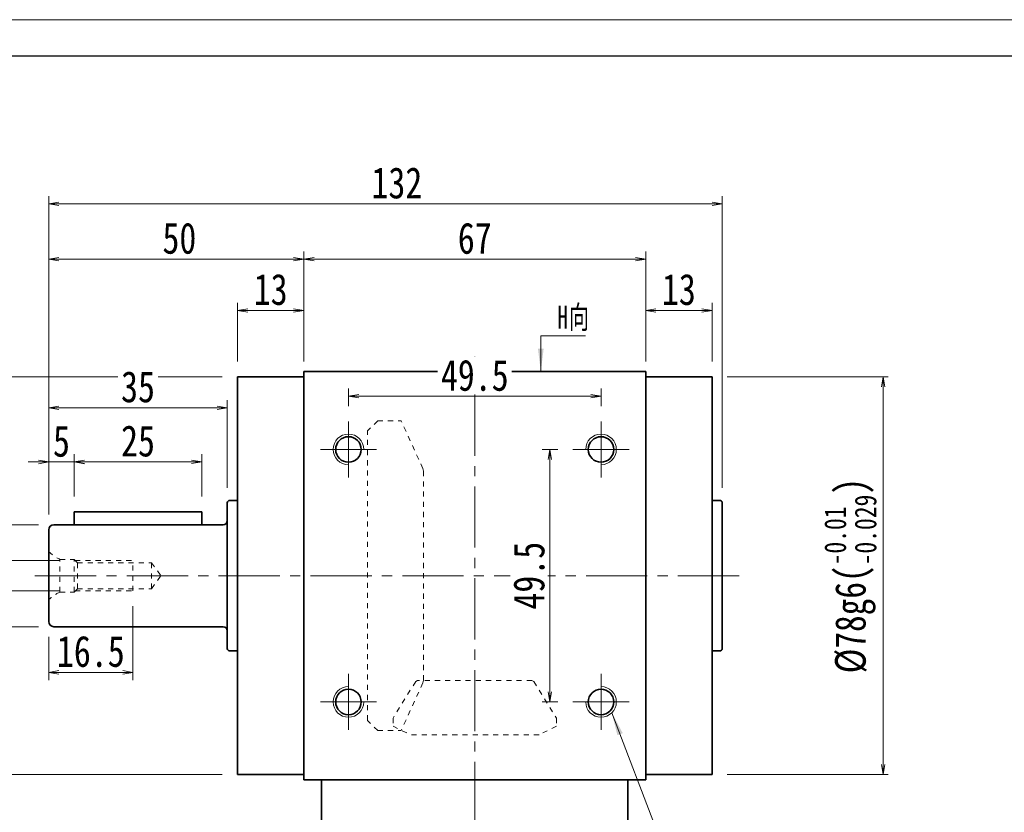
# Model space of a CAD drawing. Header units: millimetres. Extents: x -22 to 593, y -22 to 402.
# Tile 4 of 5: x 77 to 270, y 246 to 402. Entities that reach past the tile are written whole.
import ezdxf

# ---------------------------------------------------------------- set-up
doc = ezdxf.new("R2010")
doc.units = ezdxf.units.MM
doc.linetypes.add('点画线', pattern=[18, 12, -2, 2, -2])
doc.linetypes.add('虚线', pattern=[2, 1, -1])
for name, color, linetype, lineweight in [('中心线层', 1, '点画线', 18), ('图框_外框线', 7, 'Continuous', 18), ('尺寸线层', 3, 'Continuous', 18), ('粗实线层', 7, 'Continuous', 35), ('虚线层_1', 6, '虚线', 18)]:
    doc.layers.add(name, color=color, linetype=linetype, lineweight=lineweight)
doc.styles.add('宋体', font='SimSun.ttf', dxfattribs={"width": 0.8})
doc.styles.add('标准', font='txt', dxfattribs={"width": 0.667})
doc.dimstyles.new('A水平标注$0', dxfattribs={"dimtxt": 3.5, "dimasz": 2, "dimexe": 1.5, "dimexo": 3, "dimgap": 1.1, "dimtad": 1, "dimtoh": 1, "dimdec": 4, "dimdsep": 46, "dimtxsty": '宋体', "dimblk": 'OPEN', "dimcen": 3, "dimclrd": 3, "dimclre": 3, "dimclrt": 6, "dimadec": 0, "dimazin": 0, "dimtm": 1e-09, "dimtfac": 1, "dimtdec": 4, "dimtix": 1, "dimtmove": 0, "dimatfit": 3, "dimldrblk": 'OPEN', "dimfxl": 0, "dimlwd": 13, "dimlwe": 13, "dimarcsym": 0})
doc.dimstyles.new('D直径标注φ25', dxfattribs={"dimtxt": 3.5, "dimasz": 2, "dimexe": 1, "dimexo": 3, "dimtad": 1, "dimtoh": 1, "dimdec": 1, "dimdsep": 46, "dimtxsty": '宋体', "dimblk": 'OPEN', "dimcen": 3, "dimclrd": 3, "dimclre": 3, "dimclrt": 130, "dimadec": 0, "dimazin": 0, "dimtm": 1e-09, "dimtfac": 1, "dimtdec": 1, "dimtmove": 0, "dimatfit": 0, "dimldrblk": 'OPEN', "dimfxl": 0, "dimlwd": 13, "dimlwe": 13, "dimarcsym": 0})
doc.dimstyles.new('螺孔(M8-7H)', dxfattribs={"dimtxt": 3.5, "dimasz": 2, "dimexe": 1.25, "dimexo": 3, "dimtad": 1, "dimtoh": 1, "dimdec": 4, "dimdsep": 46, "dimtxsty": '宋体', "dimblk": 'OPEN', "dimcen": 3, "dimclrd": 3, "dimclre": 3, "dimclrt": 2, "dimadec": 0, "dimazin": 0, "dimtm": 1e-09, "dimtfac": 1, "dimtdec": 4, "dimtmove": 0, "dimatfit": 3, "dimldrblk": 'OPEN', "dimfxl": 0, "dimlwd": 9, "dimlwe": 9, "dimarcsym": 0})

# ---------------------------------------------------------------- blocks, each defined once
blk = doc.blocks.new('_Open')
at = {"color": 0, "linetype": 'ByBlock', "lineweight": -2}
for p, q in [((-1, 0.167), (0, 0)), ((-1, -0.167), (0, 0)), ((0, 0), (-1, 0))]:
    blk.add_line(p, q, dxfattribs=at)
blk = doc.blocks.new('*D10')
at = {"layer": 'Defpoints', "color": 0, "transparency": 16777216}
for p in [(120.05, 331.54), (43.09, 253.54), (120.05, 253.54)]:
    blk.add_point(p, dxfattribs=at)
at = {"layer": '尺寸线层', "color": 3, "lineweight": 13, "transparency": 16777216}
for p, q in [((117.05, 331.54), (42.09, 331.54)), ((43.09, 329.54), (43.09, 255.54)), ((117.05, 253.54), (42.09, 253.54))]:
    blk.add_line(p, q, dxfattribs=at)
at = {"layer": '尺寸线层', "color": 3, "lineweight": 13, "transparency": 16777216, "xscale": 2, "yscale": 2, "zscale": 2}
for p, rotation in [((43.09, 331.54), 90), ((43.09, 253.54), 270)]:
    blk.add_blockref('_Open', p, dxfattribs=dict(at, rotation=rotation))
at = {"layer": '尺寸线层', "color": 130, "transparency": 16777216, "insert": (36.66, 292.54), "char_height": 6, "attachment_point": 5, "rotation": 90, "style": '宋体'}
blk.add_mtext('{\\A1;\\A1;%%C78g6({\\H0.707107x;\\S-0.01^ -0.029;})}', dxfattribs=at)
blk = doc.blocks.new('*D11')
at = {"layer": 'Defpoints', "color": 0, "transparency": 16777216}
for p in [(213.05, 331.54), (213.05, 253.54), (246.58, 253.54)]:
    blk.add_point(p, dxfattribs=at)
at = {"layer": '尺寸线层', "color": 3, "lineweight": 13, "transparency": 16777216}
for p, q in [((216.05, 331.54), (247.58, 331.54)), ((246.58, 329.54), (246.58, 255.54)), ((216.05, 253.54), (247.58, 253.54))]:
    blk.add_line(p, q, dxfattribs=at)
at = {"layer": '尺寸线层', "color": 3, "lineweight": 13, "transparency": 16777216, "xscale": 2, "yscale": 2, "zscale": 2}
for p, rotation in [((246.58, 331.54), 90), ((246.58, 253.54), 270)]:
    blk.add_blockref('_Open', p, dxfattribs=dict(at, rotation=rotation))
at = {"layer": '尺寸线层', "color": 130, "transparency": 16777216, "insert": (240.16, 292.54), "char_height": 6, "attachment_point": 5, "rotation": 90, "style": '宋体'}
blk.add_mtext('{\\A1;\\A1;%%C78g6({\\H0.707107x;\\S-0.01^ -0.029;})}', dxfattribs=at)
blk = doc.blocks.new('*D12')
at = {"layer": 'Defpoints', "color": 0, "transparency": 16777216}
for p in [(200.05, 354.58), (133.05, 332.54), (200.05, 332.54)]:
    blk.add_point(p, dxfattribs=at)
at = {"layer": '尺寸线层', "color": 3, "lineweight": 13, "transparency": 16777216}
for p, q in [((133.05, 335.54), (133.05, 356.08)), ((200.05, 335.54), (200.05, 356.08)), ((135.05, 354.58), (198.05, 354.58))]:
    blk.add_line(p, q, dxfattribs=at)
at = {"layer": '尺寸线层', "color": 3, "lineweight": 13, "transparency": 16777216, "xscale": 2, "yscale": 2, "zscale": 2, "rotation": 180}
blk.add_blockref('_Open', (133.05, 354.58), dxfattribs=at)
at = {"layer": '尺寸线层', "color": 3, "lineweight": 13, "transparency": 16777216, "xscale": 2, "yscale": 2, "zscale": 2}
blk.add_blockref('_Open', (200.05, 354.58), dxfattribs=at)
at = {"layer": '尺寸线层', "color": 6, "transparency": 16777216, "insert": (166.55, 358.66), "char_height": 6.1, "attachment_point": 5, "style": '宋体', "bg_fill": 3, "box_fill_scale": 1.1, "bg_fill_color": 257, "bg_fill_transparency": 0}
blk.add_mtext('67', dxfattribs=at)
blk = doc.blocks.new('*D13')
at = {"layer": 'Defpoints', "color": 0, "transparency": 16777216}
for p in [(213.05, 344.53), (200.05, 331.54), (213.05, 331.54)]:
    blk.add_point(p, dxfattribs=at)
at = {"layer": '尺寸线层', "color": 3, "lineweight": 13, "transparency": 16777216}
for p, q in [((200.05, 334.54), (200.05, 346.03)), ((213.05, 334.54), (213.05, 346.03)), ((202.05, 344.53), (211.05, 344.53))]:
    blk.add_line(p, q, dxfattribs=at)
at = {"layer": '尺寸线层', "color": 3, "lineweight": 13, "transparency": 16777216, "xscale": 2, "yscale": 2, "zscale": 2, "rotation": 180}
blk.add_blockref('_Open', (200.05, 344.53), dxfattribs=at)
at = {"layer": '尺寸线层', "color": 3, "lineweight": 13, "transparency": 16777216, "xscale": 2, "yscale": 2, "zscale": 2}
blk.add_blockref('_Open', (213.05, 344.53), dxfattribs=at)
at = {"layer": '尺寸线层', "color": 6, "transparency": 16777216, "insert": (206.55, 348.62), "char_height": 6.1, "attachment_point": 5, "style": '宋体', "bg_fill": 3, "box_fill_scale": 1.1, "bg_fill_color": 257, "bg_fill_transparency": 0}
blk.add_mtext('13', dxfattribs=at)
blk = doc.blocks.new('*D14')
at = {"layer": 'Defpoints', "color": 0, "transparency": 16777216}
for p in [(83.05, 354.58), (133.05, 332.54), (83.05, 301.54)]:
    blk.add_point(p, dxfattribs=at)
at = {"layer": '尺寸线层', "color": 3, "lineweight": 13, "transparency": 16777216}
for p, q in [((83.05, 304.54), (83.05, 356.08)), ((133.05, 335.54), (133.05, 356.08)), ((131.05, 354.58), (85.05, 354.58))]:
    blk.add_line(p, q, dxfattribs=at)
at = {"layer": '尺寸线层', "color": 3, "lineweight": 13, "transparency": 16777216, "xscale": 2, "yscale": 2, "zscale": 2, "rotation": 180}
blk.add_blockref('_Open', (83.05, 354.58), dxfattribs=at)
at = {"layer": '尺寸线层', "color": 3, "lineweight": 13, "transparency": 16777216, "xscale": 2, "yscale": 2, "zscale": 2}
blk.add_blockref('_Open', (133.05, 354.58), dxfattribs=at)
at = {"layer": '尺寸线层', "color": 6, "transparency": 16777216, "insert": (108.66, 358.66), "char_height": 6.1, "attachment_point": 5, "style": '宋体', "bg_fill": 3, "box_fill_scale": 1.1, "bg_fill_color": 257, "bg_fill_transparency": 0}
blk.add_mtext('50', dxfattribs=at)
blk = doc.blocks.new('*D15')
at = {"layer": 'Defpoints', "color": 0, "transparency": 16777216}
for p in [(120.05, 344.53), (120.05, 331.54), (133.05, 331.54)]:
    blk.add_point(p, dxfattribs=at)
at = {"layer": '尺寸线层', "color": 3, "lineweight": 13, "transparency": 16777216}
for p, q in [((120.05, 334.54), (120.05, 346.03)), ((133.05, 334.54), (133.05, 346.03)), ((131.05, 344.53), (122.05, 344.53))]:
    blk.add_line(p, q, dxfattribs=at)
at = {"layer": '尺寸线层', "color": 3, "lineweight": 13, "transparency": 16777216, "xscale": 2, "yscale": 2, "zscale": 2, "rotation": 180}
blk.add_blockref('_Open', (120.05, 344.53), dxfattribs=at)
at = {"layer": '尺寸线层', "color": 3, "lineweight": 13, "transparency": 16777216, "xscale": 2, "yscale": 2, "zscale": 2}
blk.add_blockref('_Open', (133.05, 344.53), dxfattribs=at)
at = {"layer": '尺寸线层', "color": 6, "transparency": 16777216, "insert": (126.55, 348.62), "char_height": 6.1, "attachment_point": 5, "style": '宋体', "bg_fill": 3, "box_fill_scale": 1.1, "bg_fill_color": 257, "bg_fill_transparency": 0}
blk.add_mtext('13', dxfattribs=at)
blk = doc.blocks.new('*D16')
at = {"layer": 'Defpoints', "color": 0, "transparency": 16777216}
for p in [(83.05, 365.43), (215.05, 306.79), (83.05, 301.54)]:
    blk.add_point(p, dxfattribs=at)
at = {"layer": '尺寸线层', "color": 3, "lineweight": 13, "transparency": 16777216}
for p, q in [((83.05, 304.54), (83.05, 366.93)), ((215.05, 309.79), (215.05, 366.93)), ((213.05, 365.43), (85.05, 365.43))]:
    blk.add_line(p, q, dxfattribs=at)
at = {"layer": '尺寸线层', "color": 3, "lineweight": 13, "transparency": 16777216, "xscale": 2, "yscale": 2, "zscale": 2, "rotation": 180}
blk.add_blockref('_Open', (83.05, 365.43), dxfattribs=at)
at = {"layer": '尺寸线层', "color": 3, "lineweight": 13, "transparency": 16777216, "xscale": 2, "yscale": 2, "zscale": 2}
blk.add_blockref('_Open', (215.05, 365.43), dxfattribs=at)
at = {"layer": '尺寸线层', "color": 6, "transparency": 16777216, "insert": (151.28, 369.51), "char_height": 6.1, "attachment_point": 5, "style": '宋体', "bg_fill": 3, "box_fill_scale": 1.1, "bg_fill_color": 257, "bg_fill_transparency": 0}
blk.add_mtext('132', dxfattribs=at)
blk = doc.blocks.new('*X5')
at = {"layer": '尺寸线层', "linetype": 'Continuous'}
blk.add_hatch(color=0, dxfattribs=at).paths.add_polyline_path([(-18.15, 36.72), (-16.02, 32.72), (-17.07, 32.32)], flags=0)
at = {"layer": '尺寸线层', "color": 0, "linetype": 'Continuous'}
blk.add_line((-18.15, 36.72), (-4.16, 0), dxfattribs=at)
at = {"layer": '尺寸线层', "color": 0}
for p, q in [((0, 10.07), (38.84, 10.07)), ((0, 0), (0, 10.07)), ((-4.16, 0), (0, 0)), ((0, 0), (38.84, 0))]:
    blk.add_line(p, q, dxfattribs=at)
at = {"layer": '尺寸线层', "color": 0, "insert": (2.25, 0.9), "char_height": 4.5, "width": 73.1847, "attachment_point": 7, "line_spacing_factor": 1.15057, "style": '标准'}
blk.add_mtext('\\T1.1;4-M6x12\\P反面，H向孔位一致', dxfattribs=at)
blk = doc.blocks.new('*X6')
at = {"layer": '尺寸线层', "linetype": 'Continuous'}
blk.add_hatch(color=0, dxfattribs=at).paths.add_polyline_path([(-1.02, -7.05), (-1.58, -2.55), (-0.46, -2.55)], flags=0)
at = {"layer": '尺寸线层', "color": 0, "linetype": 'Continuous'}
blk.add_line((-1.02, -7.05), (-1.02, 0), dxfattribs=at)
at = {"layer": '尺寸线层', "color": 0}
for p, q in [((-1.02, 0), (0, 0)), ((0, 0), (7.75, 0)), ((0, 0), (0, 0))]:
    blk.add_line(p, q, dxfattribs=at)
at = {"layer": '尺寸线层', "color": 0, "insert": (2.25, 0.9), "char_height": 4.5, "width": 10.9936, "attachment_point": 7, "line_spacing_factor": 1.15057, "style": '标准'}
blk.add_mtext('\\T1.1;H向', dxfattribs=at)
blk = doc.blocks.new('*D17')
at = {"layer": 'Defpoints', "color": 0, "transparency": 16777216}
for p in [(191.3, 327.71), (141.8, 322.79), (191.3, 322.79)]:
    blk.add_point(p, dxfattribs=at)
at = {"layer": '尺寸线层', "color": 3, "lineweight": 13, "transparency": 16777216}
for p, q in [((141.8, 325.79), (141.8, 329.21)), ((191.3, 325.79), (191.3, 329.21)), ((143.8, 327.71), (189.3, 327.71))]:
    blk.add_line(p, q, dxfattribs=at)
at = {"layer": '尺寸线层', "color": 3, "lineweight": 13, "transparency": 16777216, "xscale": 2, "yscale": 2, "zscale": 2, "rotation": 180}
blk.add_blockref('_Open', (141.8, 327.71), dxfattribs=at)
at = {"layer": '尺寸线层', "color": 3, "lineweight": 13, "transparency": 16777216, "xscale": 2, "yscale": 2, "zscale": 2}
blk.add_blockref('_Open', (191.3, 327.71), dxfattribs=at)
at = {"layer": '尺寸线层', "color": 6, "transparency": 16777216, "insert": (166.55, 331.79), "char_height": 6.1, "attachment_point": 5, "style": '宋体', "bg_fill": 3, "box_fill_scale": 1.1, "bg_fill_color": 257, "bg_fill_transparency": 0}
blk.add_mtext('49.5', dxfattribs=at)
blk = doc.blocks.new('*D18')
at = {"layer": 'Defpoints', "color": 0, "transparency": 16777216}
for p in [(185.8, 317.29), (181.28, 267.79), (185.8, 267.79)]:
    blk.add_point(p, dxfattribs=at)
at = {"layer": '尺寸线层', "color": 3, "lineweight": 13, "transparency": 16777216}
for p, q in [((182.8, 317.29), (179.78, 317.29)), ((181.28, 315.29), (181.28, 269.79)), ((182.8, 267.79), (179.78, 267.79))]:
    blk.add_line(p, q, dxfattribs=at)
at = {"layer": '尺寸线层', "color": 3, "lineweight": 13, "transparency": 16777216, "xscale": 2, "yscale": 2, "zscale": 2}
for p, rotation in [((181.28, 317.29), 90), ((181.28, 267.79), 270)]:
    blk.add_blockref('_Open', p, dxfattribs=dict(at, rotation=rotation))
at = {"layer": '尺寸线层', "color": 6, "transparency": 16777216, "insert": (177.2, 292.54), "char_height": 6.1, "attachment_point": 5, "rotation": 90, "style": '宋体', "bg_fill": 3, "box_fill_scale": 1.1, "bg_fill_color": 257, "bg_fill_transparency": 0}
blk.add_mtext('49.5', dxfattribs=at)
blk = doc.blocks.new('*D21')
at = {"layer": 'Defpoints', "color": 0, "transparency": 16777216}
for p in [(99.55, 289.54), (83.05, 283.54), (99.55, 273.59)]:
    blk.add_point(p, dxfattribs=at)
at = {"layer": '尺寸线层', "color": 3, "lineweight": 13, "transparency": 16777216}
for p, q in [((99.55, 286.54), (99.55, 272.09)), ((83.05, 280.54), (83.05, 272.09)), ((85.05, 273.59), (97.55, 273.59))]:
    blk.add_line(p, q, dxfattribs=at)
at = {"layer": '尺寸线层', "color": 3, "lineweight": 13, "transparency": 16777216, "xscale": 2, "yscale": 2, "zscale": 2, "rotation": 180}
blk.add_blockref('_Open', (83.05, 273.59), dxfattribs=at)
at = {"layer": '尺寸线层', "color": 3, "lineweight": 13, "transparency": 16777216, "xscale": 2, "yscale": 2, "zscale": 2}
blk.add_blockref('_Open', (99.55, 273.59), dxfattribs=at)
at = {"layer": '尺寸线层', "color": 6, "transparency": 16777216, "insert": (91.3, 277.67), "char_height": 6.1, "attachment_point": 5, "style": '宋体', "bg_fill": 3, "box_fill_scale": 1.1, "bg_fill_color": 257, "bg_fill_transparency": 0}
blk.add_mtext('16.5', dxfattribs=at)
blk = doc.blocks.new('*D22')
at = {"layer": 'Defpoints', "color": 0, "transparency": 16777216}
for p in [(88.25, 295.54), (68.63, 289.54), (88.25, 289.54)]:
    blk.add_point(p, dxfattribs=at)
at = {"layer": '尺寸线层', "color": 3, "lineweight": 9, "transparency": 16777216}
for p, q in [((85.25, 295.54), (67.38, 295.54)), ((68.63, 293.54), (68.63, 291.54)), ((85.25, 289.54), (67.38, 289.54))]:
    blk.add_line(p, q, dxfattribs=at)
at = {"layer": '尺寸线层', "color": 3, "lineweight": 9, "transparency": 16777216, "xscale": 2, "yscale": 2, "zscale": 2}
for p, rotation in [((68.63, 295.54), 90), ((68.63, 289.54), 270)]:
    blk.add_blockref('_Open', p, dxfattribs=dict(at, rotation=rotation))
at = {"layer": '尺寸线层', "color": 2, "transparency": 16777216, "insert": (64.63, 292.54), "char_height": 6, "attachment_point": 5, "rotation": 90, "style": '宋体'}
blk.add_mtext('M6', dxfattribs=at)
blk = doc.blocks.new('*D23')
at = {"layer": 'Defpoints', "color": 0, "transparency": 16777216}
for p in [(84.05, 302.54), (57.68, 282.54), (84.05, 282.54)]:
    blk.add_point(p, dxfattribs=at)
at = {"layer": '尺寸线层', "color": 3, "lineweight": 13, "transparency": 16777216}
for p, q in [((81.05, 302.54), (56.68, 302.54)), ((57.68, 300.54), (57.68, 284.54)), ((81.05, 282.54), (56.68, 282.54))]:
    blk.add_line(p, q, dxfattribs=at)
at = {"layer": '尺寸线层', "color": 3, "lineweight": 13, "transparency": 16777216, "xscale": 2, "yscale": 2, "zscale": 2}
for p, rotation in [((57.68, 302.54), 90), ((57.68, 282.54), 270)]:
    blk.add_blockref('_Open', p, dxfattribs=dict(at, rotation=rotation))
at = {"layer": '尺寸线层', "color": 130, "transparency": 16777216, "insert": (51.45, 292.54), "char_height": 6, "attachment_point": 5, "rotation": 90, "style": '宋体'}
blk.add_mtext('{\\A1;\\A1;%%C20h6({\\H0.707107x;\\S 0^ -0.013;})}', dxfattribs=at)
blk = doc.blocks.new('*D24')
at = {"layer": 'Defpoints', "color": 0, "transparency": 16777216}
for p in [(83.05, 314.83), (88.05, 305.04), (83.05, 301.54)]:
    blk.add_point(p, dxfattribs=at)
at = {"layer": '尺寸线层', "color": 3, "lineweight": 13, "transparency": 16777216}
for p, q in [((81.05, 314.83), (79.05, 314.83)), ((83.05, 304.54), (83.05, 316.33)), ((88.05, 314.83), (83.05, 314.83)), ((88.05, 308.04), (88.05, 316.33)), ((90.05, 314.83), (92.05, 314.83))]:
    blk.add_line(p, q, dxfattribs=at)
at = {"layer": '尺寸线层', "color": 3, "lineweight": 13, "transparency": 16777216, "xscale": 2, "yscale": 2, "zscale": 2}
blk.add_blockref('_Open', (83.05, 314.83), dxfattribs=at)
at = {"layer": '尺寸线层', "color": 3, "lineweight": 13, "transparency": 16777216, "xscale": 2, "yscale": 2, "zscale": 2, "rotation": 180}
blk.add_blockref('_Open', (88.05, 314.83), dxfattribs=at)
at = {"layer": '尺寸线层', "color": 6, "transparency": 16777216, "insert": (85.55, 318.87), "char_height": 6.1, "attachment_point": 5, "style": '宋体', "bg_fill": 3, "box_fill_scale": 1.1, "bg_fill_color": 257, "bg_fill_transparency": 0}
blk.add_mtext('5', dxfattribs=at)
blk = doc.blocks.new('*D25')
at = {"layer": 'Defpoints', "color": 0, "transparency": 16777216}
for p in [(113.05, 314.87), (88.05, 305.04), (113.05, 305.04)]:
    blk.add_point(p, dxfattribs=at)
at = {"layer": '尺寸线层', "color": 3, "lineweight": 13, "transparency": 16777216}
for p, q in [((88.05, 308.04), (88.05, 316.37)), ((90.05, 314.87), (111.05, 314.87)), ((113.05, 308.04), (113.05, 316.37))]:
    blk.add_line(p, q, dxfattribs=at)
at = {"layer": '尺寸线层', "color": 3, "lineweight": 13, "transparency": 16777216, "xscale": 2, "yscale": 2, "zscale": 2, "rotation": 180}
blk.add_blockref('_Open', (88.05, 314.87), dxfattribs=at)
at = {"layer": '尺寸线层', "color": 3, "lineweight": 13, "transparency": 16777216, "xscale": 2, "yscale": 2, "zscale": 2}
blk.add_blockref('_Open', (113.05, 314.87), dxfattribs=at)
at = {"layer": '尺寸线层', "color": 6, "transparency": 16777216, "insert": (100.55, 318.92), "char_height": 6.1, "attachment_point": 5, "style": '宋体', "bg_fill": 3, "box_fill_scale": 1.1, "bg_fill_color": 257, "bg_fill_transparency": 0}
blk.add_mtext('25', dxfattribs=at)
blk = doc.blocks.new('*D26')
at = {"layer": 'Defpoints', "color": 0, "transparency": 16777216}
for p in [(118.05, 325.46), (118.05, 306.79), (83.05, 301.54)]:
    blk.add_point(p, dxfattribs=at)
at = {"layer": '尺寸线层', "color": 3, "lineweight": 13, "transparency": 16777216}
for p, q in [((83.05, 304.54), (83.05, 326.96)), ((118.05, 309.79), (118.05, 326.96)), ((85.05, 325.46), (116.05, 325.46))]:
    blk.add_line(p, q, dxfattribs=at)
at = {"layer": '尺寸线层', "color": 3, "lineweight": 13, "transparency": 16777216, "xscale": 2, "yscale": 2, "zscale": 2, "rotation": 180}
blk.add_blockref('_Open', (83.05, 325.46), dxfattribs=at)
at = {"layer": '尺寸线层', "color": 3, "lineweight": 13, "transparency": 16777216, "xscale": 2, "yscale": 2, "zscale": 2}
blk.add_blockref('_Open', (118.05, 325.46), dxfattribs=at)
at = {"layer": '尺寸线层', "color": 6, "transparency": 16777216, "insert": (100.55, 329.54), "char_height": 6.1, "attachment_point": 5, "style": '宋体', "bg_fill": 3, "box_fill_scale": 1.1, "bg_fill_color": 257, "bg_fill_transparency": 0}
blk.add_mtext('35', dxfattribs=at)

msp = doc.modelspace()

# ---------------------------------------------------------------- linework, layer by layer
at = {"layer": '中心线层'}
for p, q in [((166.5468, 244.04132), (166.5468, 335.54132)), ((80.35818, 292.54132), (220.07929, 292.54132)), ((141.7968, 273.29132), (141.7968, 262.29132)), ((191.2968, 273.29132), (191.2968, 262.29132)), ((136.2968, 267.79132), (147.2968, 267.79132)), ((196.7968, 267.79132), (185.7968, 267.79132))]:
    msp.add_line(p, q, dxfattribs=at)
at = {"layer": '图框_外框线', "color": 3}
msp.add_lwpolyline([(-19.1068, -22.41235), (580.41939, -22.41235), (580.41939, 401.53832), (-19.1068, 401.53832)], close=True, dxfattribs=at)
at = {"layer": '图框_外框线', "color": 3, "lineweight": 25}
msp.add_lwpolyline([(16.57929, -15.27513), (573.28218, -15.27513), (573.28218, 394.4011), (16.57929, 394.4011)], close=True, dxfattribs=at)
at = {"layer": '粗实线层'}
for p, q in [((133.0468, 332.54132), (133.0468, 252.54132)), ((133.0468, 332.54132), (200.0468, 332.54132)), ((200.0468, 332.54132), (200.0468, 252.54132)), ((133.0468, 331.54132), (120.0468, 331.54132)), ((120.0468, 331.54132), (120.0468, 253.54132)), ((200.0468, 331.54132), (213.0468, 331.54132)), ((213.0468, 331.54132), (213.0468, 253.54132)), ((120.0468, 307.29132), (118.5468, 307.29132)), ((118.0468, 278.29132), (118.0468, 306.79132)), ((84.0468, 282.54132), (117.2468, 282.54132)), ((120.0468, 277.79132), (118.5468, 277.79132)), ((213.0468, 277.79132), (214.5468, 277.79132)), ((133.0468, 253.54132), (120.0468, 253.54132)), ((200.0468, 253.54132), (213.0468, 253.54132)), ((133.0468, 252.54132), (200.0468, 252.54132)), ((136.5468, 244.04132), (136.5468, 252.54132)), ((196.5468, 244.04132), (196.5468, 252.54132))]:
    msp.add_line(p, q, dxfattribs=at)
at = {"layer": '粗实线层', "color": 6, "linetype": '虚线', "lineweight": 18}
for p, q in [((83.0468, 297.29132), (83.0468, 287.79132)), ((85.2468, 289.34132), (85.2468, 295.74132)), ((85.2468, 295.74132), (88.0468, 295.74132)), ((88.0468, 289.34132), (88.0468, 295.74132)), ((88.0468, 295.74132), (88.6968, 295.09132)), ((88.2468, 295.54132), (99.5468, 295.54132)), ((99.5468, 289.54132), (99.5468, 295.54132)), ((88.6968, 289.99132), (88.6968, 295.09132)), ((88.6968, 295.09132), (103.19411, 295.09132)), ((103.19411, 289.99132), (103.19411, 295.09132)), ((103.19411, 295.09132), (105.0468, 292.54132)), ((103.19411, 289.99132), (105.0468, 292.54132)), ((88.0468, 289.34132), (88.6968, 289.99132)), ((88.2468, 289.54132), (99.5468, 289.54132)), ((88.6968, 289.99132), (103.19411, 289.99132)), ((85.2468, 289.34132), (88.0468, 289.34132))]:
    msp.add_line(p, q, dxfattribs=at)
at = {"layer": '粗实线层'}
for centre in [(141.7968, 267.79132), (191.2968, 267.79132)]:
    msp.add_circle(centre, 2.5, dxfattribs=at)
for centre, radius, start, end in [((118.5468, 306.79132), 0.5, 89.9999999, 179.9999999), ((84.0468, 283.54132), 1, 180, 270), ((117.2468, 281.74132), 0.8, 360, 90), ((118.5468, 278.29132), 0.5, 180, 270), ((214.5468, 278.29132), 0.5, 269.9999999, 359.9999999)]:
    msp.add_arc(centre, radius, start, end, dxfattribs=at)
at = {"layer": '粗实线层', "color": 6, "linetype": '虚线', "lineweight": 18}
for centre, start, end in [((88.68878, 302.96301), 225.150423, 244.5167049), ((88.68878, 282.11964), 115.4832951, 134.849577)]:
    msp.add_arc(centre, 8, start, end, dxfattribs=at)
at = {"layer": '粗实线层', "lineweight": 18}
for centre, start, end in [((141.7968, 267.79132), 90, 360), ((191.2968, 267.79132), 180, 90)]:
    msp.add_arc(centre, 3, start, end, dxfattribs=at)
at = {"layer": '虚线层_1', "linetype": '虚线', "lineweight": 18}
for p, q in [((147.5468, 322.91632), (145.5468, 320.91632)), ((147.5468, 322.91632), (152.1268, 322.91632)), ((156.39339, 313.52505), (152.1268, 322.91632)), ((145.5468, 264.16632), (145.5468, 320.91632)), ((156.4968, 313.04744), (156.39339, 313.52505)), ((156.4968, 272.03521), (156.4968, 313.04744)), ((154.973, 271.77866), (150.5368, 264.6006)), ((156.39339, 271.55759), (152.1268, 262.16632)), ((155.35443, 271.99132), (154.973, 271.77866)), ((177.73916, 271.99132), (155.35443, 271.99132)), ((156.39339, 271.55759), (156.4968, 272.03521)), ((178.12059, 271.77866), (177.73916, 271.99132)), ((178.12059, 271.77866), (182.5568, 264.6006)), ((150.5368, 264.6006), (150.5368, 263.04426)), ((182.5568, 264.6006), (182.5568, 263.04426)), ((147.5468, 262.16632), (145.5468, 264.16632)), ((150.5368, 263.04426), (153.94668, 261.34132)), ((182.5568, 263.04426), (179.14691, 261.34132)), ((147.5468, 262.16632), (152.1268, 262.16632)), ((179.14691, 261.34132), (153.94668, 261.34132))]:
    msp.add_line(p, q, dxfattribs=at)

# ---------------------------------------------------------------- block references
at = {"layer": '尺寸线层'}
msp.add_blockref('*X5', (211.56711, 228.94548), dxfattribs=at)

# ---------------------------------------------------------------- dimensions: what is measured, and where the dimension line sits
for base, p1, p2, picture, middle in [((43.08688, 253.54132), (120.0468, 331.54132), (120.0468, 253.54132), '*D10', (43.08688, 292.54132)), ((246.58451, 253.54132), (213.0468, 331.54132), (213.0468, 253.54132), '*D11', (246.58451, 292.54132))]:
    dim = msp.add_linear_dim(base=base, p1=p1, p2=p2, angle=270, text='{\\A1;\\A1;%%C78g6({\\H0.707107x;\\S-0.01^ -0.029;})}', dimstyle='D直径标注φ25', override={"dimtxt": 6, "dimgap": 1, "dimpost": 'φ<>', "dimtp": -0.01, "dimtm": 0.029, "dimtdec": 3, "dimtfill": 0}, dxfattribs=at)
    dim.commit()
    dim.dimension.update_dxf_attribs({"geometry": picture, "text_midpoint": middle, "dimtype": 160})

# ---------------------------------------------------------------- next in the draw order: dimensions: what is measured, and where the dimension line sits
dim = msp.add_linear_dim(base=(200.0468, 354.57612), p1=(133.0468, 332.54132), p2=(200.0468, 332.54132), dimstyle='A水平标注$0', override={"dimtxt": 6.1, "dimblk": 'Open', "dimtfill": 1, "dimtfillclr": 256}, dxfattribs=at)
dim.commit()
dim.dimension.update_dxf_attribs({"geometry": '*D12', "text_midpoint": (166.5468, 354.57612), "dimtype": 160})

# ---------------------------------------------------------------- next in the draw order: dimensions: what is measured, and where the dimension line sits
for base, p1, p2, picture, middle in [((83.0468, 354.57612), (133.0468, 332.54132), (83.0468, 301.54132), '*D14', (108.6622, 354.57612)), ((213.0468, 344.53344), (200.0468, 331.54132), (213.0468, 331.54132), '*D13', (206.5468, 344.53344))]:
    dim = msp.add_linear_dim(base=base, p1=p1, p2=p2, dimstyle='A水平标注$0', override={"dimtxt": 6.1, "dimblk": 'Open', "dimtfill": 1, "dimtfillclr": 256}, dxfattribs=at)
    dim.commit()
    dim.dimension.update_dxf_attribs({"geometry": picture, "text_midpoint": middle, "dimtype": 160})

# ---------------------------------------------------------------- next in the draw order: dimensions: what is measured, and where the dimension line sits
dim = msp.add_linear_dim(base=(120.0468, 344.53344), p1=(133.0468, 331.54132), p2=(120.0468, 331.54132), dimstyle='A水平标注$0', override={"dimtxt": 6.1, "dimblk": 'Open', "dimtfill": 1, "dimtfillclr": 256}, dxfattribs=at)
dim.commit()
dim.dimension.update_dxf_attribs({"geometry": '*D15', "text_midpoint": (126.5468, 344.53344), "dimtype": 160})

# ---------------------------------------------------------------- next in the draw order: dimensions: what is measured, and where the dimension line sits
dim = msp.add_linear_dim(base=(83.0468, 365.4288), p1=(215.0468, 306.79132), p2=(83.0468, 301.54132), dimstyle='A水平标注$0', override={"dimtxt": 6.1, "dimblk": 'Open', "dimtfill": 1, "dimtfillclr": 256}, dxfattribs=at)
dim.commit()
dim.dimension.update_dxf_attribs({"geometry": '*D16', "text_midpoint": (151.27814, 365.4288), "dimtype": 160})

# ---------------------------------------------------------------- next in the draw order: linework, layer by layer
at = {"layer": '中心线层'}
for p, q in [((141.7968, 311.79132), (141.7968, 322.79132)), ((191.2968, 311.79132), (191.2968, 322.79132)), ((136.2968, 317.29132), (147.2968, 317.29132)), ((196.7968, 317.29132), (185.7968, 317.29132))]:
    msp.add_line(p, q, dxfattribs=at)
at = {"layer": '粗实线层'}
for p, q in [((213.0468, 307.29132), (214.5468, 307.29132)), ((88.0468, 305.04132), (113.0468, 305.04132)), ((88.0468, 305.04132), (88.0468, 302.54132)), ((113.0468, 305.04132), (113.0468, 302.54132)), ((215.0468, 278.29132), (215.0468, 306.79132)), ((83.0468, 301.54132), (83.0468, 283.54132)), ((117.2468, 302.54132), (84.0468, 302.54132))]:
    msp.add_line(p, q, dxfattribs=at)
for centre in [(141.7968, 317.29132), (191.2968, 317.29132)]:
    msp.add_circle(centre, 2.5, dxfattribs=at)
at = {"layer": '粗实线层', "lineweight": 18}
for centre, start, end in [((141.7968, 317.29132), 0, 270), ((191.2968, 317.29132), 270, 180)]:
    msp.add_arc(centre, 3, start, end, dxfattribs=at)
at = {"layer": '粗实线层'}
for centre, radius, start, end in [((214.5468, 306.79132), 0.5, 0, 90), ((117.2468, 303.34132), 0.8, 270.0000017, 359.9999997), ((84.0468, 301.54132), 1, 90.0000006, 179.9999994)]:
    msp.add_arc(centre, radius, start, end, dxfattribs=at)

# ---------------------------------------------------------------- next in the draw order: block references
at = {"layer": '尺寸线层'}
msp.add_blockref('*X6', (180.51718, 339.59277), dxfattribs=at)

# ---------------------------------------------------------------- next in the draw order: dimensions: what is measured, and where the dimension line sits
for base, p1, p2, picture, middle in [((191.2968, 327.70866), (141.7968, 322.79132), (191.2968, 322.79132), '*D17', (166.5468, 327.70866)), ((99.5468, 273.59088), (83.0468, 283.54132), (99.5468, 289.54132), '*D21', (91.2968, 273.59088))]:
    dim = msp.add_linear_dim(base=base, p1=p1, p2=p2, dimstyle='A水平标注$0', override={"dimtxt": 6.1, "dimblk": 'Open', "dimtfill": 1, "dimtfillclr": 256}, dxfattribs=at)
    dim.commit()
    dim.dimension.update_dxf_attribs({"geometry": picture, "text_midpoint": middle, "dimtype": 160})
dim = msp.add_linear_dim(base=(181.2792, 267.79132), p1=(185.7968, 317.29132), p2=(185.7968, 267.79132), angle=270, dimstyle='A水平标注$0', override={"dimtxt": 6.1, "dimblk": 'Open', "dimtfill": 1, "dimtfillclr": 256}, dxfattribs=at)
dim.commit()
dim.dimension.update_dxf_attribs({"geometry": '*D18', "text_midpoint": (181.2792, 292.54132), "dimtype": 160})

# ---------------------------------------------------------------- next in the draw order: dimensions: what is measured, and where the dimension line sits
for base, p1, p2, text, dimstyle, override, picture, middle in [((57.6817, 282.54132), (84.0468, 302.54132), (84.0468, 282.54132), '{\\A1;\\A1;%%C20h6({\\H0.707107x;\\S 0^ -0.013;})}', 'D直径标注φ25', {"dimtxt": 6, "dimgap": 1, "dimpost": 'φ<>', "dimtm": 0.013, "dimtdec": 3, "dimtfill": 0}, '*D23', (57.6817, 292.54132)), ((68.63431, 289.54132), (88.2468, 295.54132), (88.2468, 289.54132), 'M<>', '螺孔(M8-7H)', {"dimtxt": 6, "dimgap": 1, "dimpost": '<>', "dimtvp": 0.1, "dimtfill": 0}, '*D22', (68.63431, 292.54132))]:
    dim = msp.add_linear_dim(base=base, p1=p1, p2=p2, angle=270, text=text, dimstyle=dimstyle, override=override, dxfattribs=at)
    dim.commit()
    dim.dimension.update_dxf_attribs({"geometry": picture, "text_midpoint": middle, "dimtype": 160})

# ---------------------------------------------------------------- next in the draw order: dimensions: what is measured, and where the dimension line sits
dim = msp.add_linear_dim(base=(83.0468, 314.82629), p1=(88.0468, 305.04132), p2=(83.0468, 301.54132), dimstyle='A水平标注$0', override={"dimtxt": 6.1, "dimblk": 'Open', "dimtfill": 1, "dimtfillclr": 256}, dxfattribs=at)
dim.commit()
dim.dimension.update_dxf_attribs({"geometry": '*D24', "text_midpoint": (85.5468, 314.82629), "dimtype": 160})

# ---------------------------------------------------------------- next in the draw order: dimensions: what is measured, and where the dimension line sits
dim = msp.add_linear_dim(base=(113.0468, 314.87494), p1=(88.0468, 305.04132), p2=(113.0468, 305.04132), dimstyle='A水平标注$0', override={"dimtxt": 6.1, "dimblk": 'Open', "dimtfill": 1, "dimtfillclr": 256}, dxfattribs=at)
dim.commit()
dim.dimension.update_dxf_attribs({"geometry": '*D25', "text_midpoint": (100.5468, 314.87494), "dimtype": 160})

# ---------------------------------------------------------------- next in the draw order: dimensions: what is measured, and where the dimension line sits
dim = msp.add_linear_dim(base=(118.0468, 325.46058), p1=(83.0468, 301.54132), p2=(118.0468, 306.79132), angle=0, dimstyle='A水平标注$0', override={"dimtxt": 6.1, "dimblk": 'Open', "dimtfill": 1, "dimtfillclr": 256}, dxfattribs=at)
dim.commit()
dim.dimension.update_dxf_attribs({"geometry": '*D26', "text_midpoint": (100.5468, 325.46058), "dimtype": 160})

doc.saveas('drawing.dxf')
